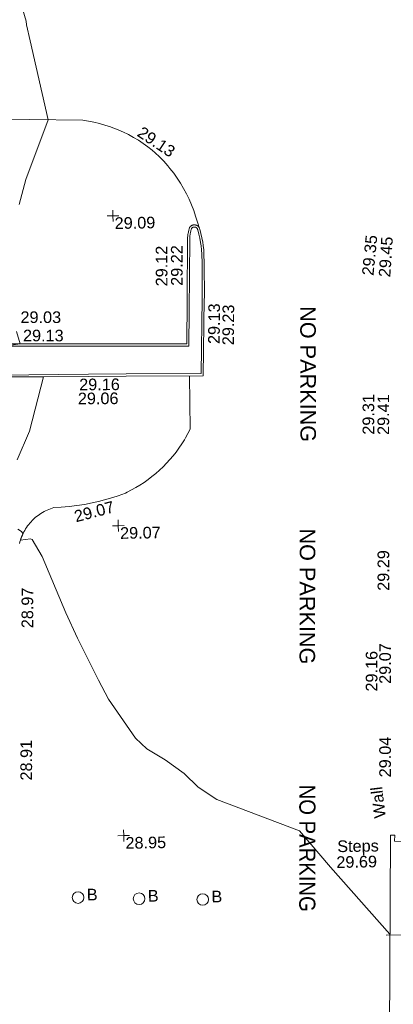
# Model space of a CAD drawing. Header units: millimetres. Extents: x -287732 to 520720, y -88450 to 287754.
# Tile 254 of 256: x 23030 to 35078, y 89610 to 121378. Entities that reach past the tile are written whole.
import ezdxf

# ---------------------------------------------------------------- set-up
doc = ezdxf.new("R2010")
doc.units = ezdxf.units.MM
doc.linetypes.add('IMPORT-UG_ELEC_STREET LIGHTING_QLB2 _2_', pattern=[2700, 1500, -300, 0, -250, 150, -300, 0, -200])
for name, color, linetype, lineweight, true_color in [('00_TOPO_FURN_BOLLARD', 7, 'Continuous', 9, 0x666666), ('00_UAV_FENCE_2D', 7, 'Continuous', 9, 0x264c2f), ('00_UAV_FURN_BOLLARD', 7, 'Continuous', 9, 0xff9f7f), ('00_UAV_KERB_BOTTOM', 1, 'Continuous', 9, 0xff0000), ('00_UAV_KERB_TOP', 7, 'Continuous', 9, 0xa500a5), ('00_UAV_LEVEL_SPOT', 7, 'Continuous', 9, 0x666666), ('00_UAV_STEPS', 7, 'Continuous', 9, 0x666666), ('00_UAV_WALL', 7, 'Continuous', 9, 0x7c00a5), ('01_DTM_CONTOUR_MNR', 7, 'Continuous', 9, 0xa5a552), ('12333-PUM-2D-U-0001-C01 - Rev2_REVIT IMPORT_dwg', 7, 'Continuous', 9, 0x767676)]:
    doc.layers.add(name, color=color, linetype=linetype, lineweight=lineweight, true_color=true_color)
doc.layers.add('00_UAV_ROAD_TEXT', color=7, linetype='Continuous', lineweight=9)
doc.layers.add('00_UAV_SURFACE', color=7, linetype='Continuous', lineweight=9)
doc.styles.add('Swis721 Lt BT_2', font='swissl.ttf', dxfattribs={"height": 375})
doc.styles.add('Swis721 Lt BT_8', font='swissl.ttf', dxfattribs={"width": 0.9, "height": 520})
doc.styles.add('Swis721 Lt BT_9', font='swissl.ttf', dxfattribs={"height": 500})

# ---------------------------------------------------------------- blocks, each defined once
blk = doc.blocks.new('12333-PUM-2D-U-0001-C01 - Rev2_REVIT IMPORT_dwg_MSL_Bollard_2-2077239-Site Location Plan Proposed')
at = {"layer": '00_TOPO_FURN_BOLLARD', "color": 254, "true_color": 0xcccccc}
blk.add_circle((0, 0), 62.5, dxfattribs=at)
blk = doc.blocks.new('12333-PUM-2D-U-0001-C01 - Rev2_REVIT IMPORT_dwg_UAV-2077255-Site Location Plan Proposed')
at = {"layer": '00_UAV_LEVEL_SPOT', "color": 254, "true_color": 0xcccccc, "flags": 128}
for points in [[(0, -500), (0, 0), (-500, 0)], [(500, 0), (0, 0), (0, 500)]]:
    blk.add_lwpolyline(points, dxfattribs=at)
blk = doc.blocks.new('12333-PUM-2D-U-0001-C01 - Rev2_REVIT IMPORT_dwg_MGS62954_T2_Galway_ITM_3d_Rev1-2077680-Site Location Plan Proposed')
at = {"layer": '00_UAV_FENCE_2D', "color": 254, "true_color": 0xcccccc, "flags": 128}
blk.add_lwpolyline([(533942405, 725646673), (533942159, 725646679), (533940268, 725646617), (533938409, 725646639)], dxfattribs=at)
at = {"layer": '00_UAV_KERB_BOTTOM', "color": 254, "true_color": 0xcccccc, "flags": 128}
blk.add_lwpolyline([(533926223, 725664859), (533929119, 725664834), (533930337, 725664820), (533932822, 725664792), (533932901, 725667274), (533932902, 725667305), (533932917, 725668418), (533932915, 725668711), (533932908, 725668853), (533932895, 725668994), (533932881, 725669100), (533932858, 725669240), (533932829, 725669379), (533932795, 725669519), (533932788, 725669538), (533932786, 725669546), (533932783, 725669553), (533932780, 725669559), (533932777, 725669566), (533932773, 725669573), (533932769, 725669579), (533932765, 725669586), (533932761, 725669592), (533932756, 725669598), (533932751, 725669603), (533932746, 725669609), (533932740, 725669614), (533932735, 725669619), (533932729, 725669624), (533932723, 725669629), (533932717, 725669633), (533932710, 725669637), (533932704, 725669641), (533932697, 725669644), (533932690, 725669647), (533932683, 725669650), (533932676, 725669653), (533932669, 725669655), (533932662, 725669657), (533932654, 725669659), (533932647, 725669660), (533932640, 725669662), (533932632, 725669662), (533932630, 725669662), (533932623, 725669663), (533932615, 725669663), (533932608, 725669663), (533932600, 725669662), (533932593, 725669661), (533932585, 725669660), (533932578, 725669659), (533932571, 725669657), (533932563, 725669655), (533932556, 725669652), (533932549, 725669650), (533932542, 725669647), (533932535, 725669643), (533932529, 725669640), (533932522, 725669636), (533932516, 725669632), (533932510, 725669627), (533932504, 725669623), (533932498, 725669618), (533932492, 725669613), (533932487, 725669608), (533932482, 725669602), (533932477, 725669596), (533932472, 725669590), (533932468, 725669584), (533932460, 725669570), (533932450, 725669540), (533932435, 725669489), (533932423, 725669438), (533932412, 725669386), (533932409, 725669368), (533932401, 725669315), (533932396, 725669263), (533932393, 725669210), (533932345, 725667242), (533932311, 725665826), (533928729, 725665889), (533926529, 725665927)], dxfattribs=at)
at = {"layer": '00_UAV_KERB_TOP', "color": 254, "true_color": 0xcccccc, "flags": 128}
blk.add_lwpolyline([(533926224, 725664929), (533929120, 725664904), (533930339, 725664890), (533932754, 725664863), (533932831, 725667276), (533932833, 725667445), (533932847, 725668418), (533932845, 725668709), (533932838, 725668848), (533932825, 725668987), (533932812, 725669090), (533932789, 725669227), (533932761, 725669363), (533932727, 725669500), (533932722, 725669516), (533932720, 725669521), (533932719, 725669525), (533932717, 725669530), (533932715, 725669534), (533932712, 725669538), (533932710, 725669542), (533932708, 725669546), (533932705, 725669549), (533932702, 725669553), (533932699, 725669556), (533932696, 725669560), (533932692, 725669563), (533932689, 725669566), (533932685, 725669569), (533932682, 725669572), (533932678, 725669575), (533932674, 725669577), (533932670, 725669579), (533932666, 725669581), (533932662, 725669583), (533932658, 725669585), (533932653, 725669587), (533932649, 725669588), (533932644, 725669589), (533932640, 725669591), (533932635, 725669591), (533932631, 725669592), (533932626, 725669593), (533932621, 725669593), (533932616, 725669593), (533932611, 725669593), (533932607, 725669592), (533932602, 725669592), (533932598, 725669591), (533932593, 725669590), (533932589, 725669589), (533932584, 725669588), (533932580, 725669586), (533932575, 725669585), (533932571, 725669583), (533932567, 725669581), (533932563, 725669579), (533932559, 725669576), (533932555, 725669574), (533932551, 725669571), (533932548, 725669568), (533932544, 725669565), (533932541, 725669562), (533932538, 725669559), (533932534, 725669556), (533932531, 725669552), (533932529, 725669548), (533932528, 725669547), (533932525, 725669541), (533932516, 725669518), (533932503, 725669471), (533932491, 725669423), (533932481, 725669373), (533932478, 725669357), (533932471, 725669307), (533932466, 725669257), (533932463, 725669207), (533932407, 725666882), (533932379, 725665755), (533928508, 725665823), (533926528, 725665857)], dxfattribs=at)
at = {"layer": '00_UAV_STEPS', "color": 254, "true_color": 0xcccccc, "flags": 128}
blk.add_lwpolyline([(533939965, 725643629), (533940123, 725649598), (533938729, 725649667), (533938741, 725649857), (533938596, 725649861), (533938460, 725643469), (533938609, 725643465), (533938611, 725643637)], close=True, dxfattribs=at)
at = {"layer": '00_UAV_SURFACE', "color": 254, "true_color": 0xcccccc, "flags": 128}
for points in [[(533925615, 725673203), (533929081, 725673098), (533929262, 725673068), (533929442, 725673031), (533929620, 725672986), (533929796, 725672933), (533929970, 725672874), (533930050, 725672843), (533930220, 725672773), (533930387, 725672696), (533930524, 725672625), (533930550, 725672611), (533930709, 725672520), (533930865, 725672423), (533931016, 725672319), (533931163, 725672208), (533931306, 725672092), (533931395, 725672013), (533931534, 725671876), (533931668, 725671733), (533931795, 725671584), (533931866, 725671495), (533931983, 725671339), (533932094, 725671177), (533932197, 725671011), (533932294, 725670841), (533932383, 725670667), (533932465, 725670489), (533932540, 725670308), (533932607, 725670124), (533932666, 725669938), (533932724, 725669743), (533932788, 725669538)], [(533932381, 725664797), (533932370, 725663072), (533932296, 725662932), (533932216, 725662794), (533932178, 725662734), (533932092, 725662601), (533932000, 725662471), (533931904, 725662345), (533931803, 725662222), (533931698, 725662103), (533931589, 725661987), (533931476, 725661876), (533931359, 725661769), (533931238, 725661666), (533931113, 725661567), (533930985, 725661473), (533930854, 725661384), (533930719, 725661299), (533930582, 725661220), (533930442, 725661145), (533930299, 725661075), (533930245, 725661051), (533930007, 725660968), (533929976, 725660959), (533929766, 725660894), (533929522, 725660829), (533929419, 725660804), (533929173, 725660751), (533928924, 725660707), (533928674, 725660672), (533928423, 725660646), (533928171, 725660629), (533927931, 725660621), (533927877, 725660605), (533927822, 725660587), (533927768, 725660567), (533927715, 725660546), (533927663, 725660522), (533927612, 725660497), (533927562, 725660469), (533927512, 725660440), (533927464, 725660409), (533927417, 725660377), (533927371, 725660343), (533927327, 725660307), (533927283, 725660269), (533927268, 725660256), (533927227, 725660216), (533927187, 725660176), (533927149, 725660133), (533927112, 725660089), (533927076, 725660044), (533927042, 725659998), (533927010, 725659951), (533926980, 725659902), (533926951, 725659853), (533926925, 725659802), (533926900, 725659751), (533926877, 725659698), (533926855, 725659645), (533926836, 725659591), (533926819, 725659537), (533926804, 725659481)]]:
    blk.add_lwpolyline(points, dxfattribs=at)
at = {"layer": '01_DTM_CONTOUR_MNR', "color": 254, "true_color": 0xcccccc, "flags": 128}
for points in [[(533938528, 725646672), (533936648, 725648864), (533935670, 725650060), (533933021, 725651114), (533932430, 725651522), (533931980, 725651970), (533931382, 725652420), (533930797, 725652787), (533930430, 725653132), (533929584, 725654409), (533929271, 725655025), (533928619, 725656391), (533928260, 725657218), (533927524, 725659054), (533927210, 725659607), (533927163, 725659623), (533926840, 725659590), (533926860, 725659650), (533926880, 725659700), (533926900, 725659750), (533926920, 725659800), (533926878, 725659866), (533926761, 725659945)], [(533926774, 725662184), (533927190, 725663101), (533927670, 725664850), (533926608, 725664865)], [(533926642, 725665885), (533926940, 725665920), (533926829, 725666321)], [(533926987, 725670420), (533927217, 725671216), (533927970, 725673130), (533927430, 725675692), (533927320, 725676210), (533927315, 725676331), (533926490, 725679300)]]:
    blk.add_lwpolyline(points, dxfattribs=at)
for name, p, xscale, yscale, zscale in [('12333-PUM-2D-U-0001-C01 - Rev2_REVIT IMPORT_dwg_UAV-2077255-Site Location Plan Proposed', (533930000, 725670000), 0.375, 0.375, 0.375), ('12333-PUM-2D-U-0001-C01 - Rev2_REVIT IMPORT_dwg_UAV-2077255-Site Location Plan Proposed', (533930000, 725660000), 0.375, 0.375, 0.375), ('12333-PUM-2D-U-0001-C01 - Rev2_REVIT IMPORT_dwg_UAV-2077255-Site Location Plan Proposed', (533930000, 725650000), 0.375, 0.375, 0.375), ('12333-PUM-2D-U-0001-C01 - Rev2_REVIT IMPORT_dwg_MSL_Bollard_2-2077239-Site Location Plan Proposed', (533928492, 725648028), 3, 3, 3), ('12333-PUM-2D-U-0001-C01 - Rev2_REVIT IMPORT_dwg_MSL_Bollard_2-2077239-Site Location Plan Proposed', (533930459, 725647955), 3, 3, 3), ('12333-PUM-2D-U-0001-C01 - Rev2_REVIT IMPORT_dwg_MSL_Bollard_2-2077239-Site Location Plan Proposed', (533932510, 725647895), 3, 3, 3)]:
    blk.add_blockref(name, p, dxfattribs=dict(xscale=xscale, yscale=yscale, zscale=zscale))
at = {"layer": '00_UAV_FURN_BOLLARD', "color": 251, "true_color": 0x666666, "char_height": 375, "width": 398.91, "attachment_point": 1, "line_spacing_factor": 1.005062, "style": 'Swis721 Lt BT_2'}
for insert in [(533928775, 725648303), (533930742, 725648230), (533932793, 725648170)]:
    blk.add_mtext('B', dxfattribs=dict(at, insert=insert))
at = {"layer": '00_UAV_KERB_BOTTOM', "color": 251, "true_color": 0x666666, "char_height": 375, "width": 1495.9, "attachment_point": 1, "line_spacing_factor": 1.005062, "style": 'Swis721 Lt BT_2'}
for s, insert, rotation in [('29.12', (533931344, 725667700), 89.1914), ('29.35', (533937993, 725667954), 83.3945), ('29.13', (533932996, 725665812), 88.6119), ('29.03', (533926966, 725666969), 358.9979), ('29.06', (533928769, 725664313), 359.3502), ('29.31', (533937928, 725662799), 89.1111), ('29.07', (533938325, 725654752), 89.0095)]:
    blk.add_mtext(s, dxfattribs=dict(at, insert=insert, rotation=rotation))
at = {"layer": '00_UAV_KERB_TOP', "color": 251, "true_color": 0x666666, "char_height": 375, "width": 1495.9, "attachment_point": 1, "line_spacing_factor": 1.005062, "style": 'Swis721 Lt BT_2'}
for s, insert, rotation in [('29.22', (533931836, 725667708), 89.2239), ('29.45', (533938533, 725667884), 85.1947), ('29.23', (533933454, 725665766), 88.6119), ('29.13', (533927037, 725666376), 358.9979), ('29.16', (533928820, 725664764), 359.3502), ('29.41', (533938407, 725662782), 88.934), ('29.29', (533938323, 725657754), 89.0478), ('29.16', (533937885, 725654511), 89.0036)]:
    blk.add_mtext(s, dxfattribs=dict(at, insert=insert, rotation=rotation))
at = {"layer": '00_UAV_LEVEL_SPOT', "char_height": 375, "width": 1495.9, "attachment_point": 1, "line_spacing_factor": 1.005062, "style": 'Swis721 Lt BT_2'}
for s, insert in [('29.09', (533930052, 725669949)), ('29.07', (533930052, 725659949)), ('28.95', (533930052, 725649949))]:
    blk.add_mtext(s, dxfattribs=dict(at, insert=insert))
at = {"layer": '00_UAV_ROAD_TEXT', "color": 251, "true_color": 0x666666, "attachment_point": 1, "line_spacing_factor": 1.005062}
for insert, char_height, width, rotation, style in [((533936489, 725666971), 500, 4945.18, 269.0817, 'Swis721 Lt BT_9'), ((533936350, 725659800), 500, 4945.18, 268.8742, 'Swis721 Lt BT_9'), ((533936211, 725651538), 520, 4629.21, 268.9358, 'Swis721 Lt BT_8')]:
    blk.add_mtext('NO PARKING', dxfattribs=dict(at, insert=insert, char_height=char_height, width=width, rotation=rotation, style=style))
at = {"layer": '00_UAV_STEPS', "char_height": 375, "attachment_point": 1, "line_spacing_factor": 1.005062, "style": 'Swis721 Lt BT_2'}
for s, insert, width in [('Steps', (533936878, 725649721), 1552.89), ('29.69', (533936840, 725649211), 1495.9)]:
    blk.add_mtext(s, dxfattribs=dict(at, insert=insert, width=width))
at = {"layer": '00_UAV_SURFACE', "color": 251, "true_color": 0x666666, "char_height": 375, "width": 1495.9, "attachment_point": 1, "line_spacing_factor": 1.005062, "style": 'Swis721 Lt BT_2'}
for s, insert, rotation in [('29.13', (533931011, 725672890), 325.3561), ('29.07', (533928548, 725660497), 13.7365), ('28.97', (533926822, 725656748), 88.9391), ('28.91', (533926700, 725651835), 88.9409)]:
    blk.add_mtext(s, dxfattribs=dict(at, insert=insert, rotation=rotation))
at = {"layer": '00_UAV_WALL', "color": 251, "true_color": 0x666666, "char_height": 375, "attachment_point": 1, "line_spacing_factor": 1.005062, "style": 'Swis721 Lt BT_2'}
for s, insert, width, rotation in [('29.04', (533938272, 725651736), 1495.9, 88.9947), ('Wall', (533938090, 725650400), 1130.24, 95.9502)]:
    blk.add_mtext(s, dxfattribs=dict(at, insert=insert, width=width, rotation=rotation))
blk = doc.blocks.new('12333-PUM-2D-U-0001-C01 - Rev2_REVIT IMPORT_dwg-1620468-Site Location Plan Proposed')
blk.add_blockref('12333-PUM-2D-U-0001-C01 - Rev2_REVIT IMPORT_dwg_MGS62954_T2_Galway_ITM_3d_Rev1-2077680-Site Location Plan Proposed', (-533641080, -725615854))

msp = doc.modelspace()

# ---------------------------------------------------------------- block references
at = {"layer": '12333-PUM-2D-U-0001-C01 - Rev2_REVIT IMPORT_dwg', "color": 254, "linetype": 'IMPORT-UG_ELEC_STREET LIGHTING_QLB2 _2_', "true_color": 0xffd4d4, "rotation": 0.9999999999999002}
msp.add_blockref('12333-PUM-2D-U-0001-C01 - Rev2_REVIT IMPORT_dwg-1620468-Site Location Plan Proposed', (-261895, 55870), dxfattribs=at)

doc.saveas('drawing.dxf')
